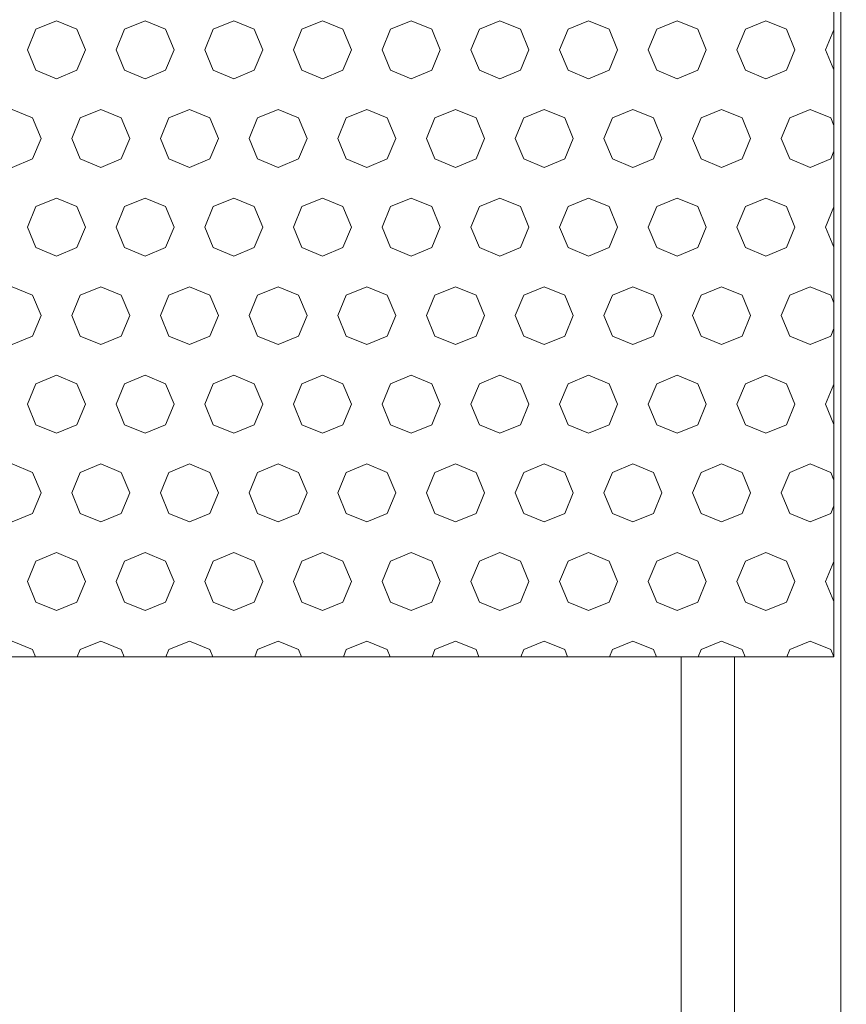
# Model space of a CAD drawing. Header units: millimetres. Extents: x 52659 to 1698020, y -10054 to 104697.
# Tile 180 of 256: x 198840 to 199306, y 10402 to 10957. Entities that reach past the tile are written whole.
import ezdxf

# ---------------------------------------------------------------- set-up
doc = ezdxf.new("R2010")
doc.units = ezdxf.units.MM
doc.header["$MEASUREMENT"] = 0
for name, color, linetype in [('02-04 BRISES SOLEIL FONCEES', 7, 'Continuous'), ('02-04 Mur.Construction', 7, 'Continuous'), ('05-02 Cotation 200ème 100ème.Cotations', 7, 'Continuous'), ('Fenêtres ARCHICAD', 7, 'Continuous')]:
    doc.layers.add(name, color=color, linetype=linetype)
doc.styles.add('STYLE_GENERE_3', font='ARIALN.TTF')
doc.dimstyles.new('STYLE_GENERE__2', dxfattribs={"dimtxt": 200, "dimasz": 95, "dimexe": 0.18, "dimexo": 100, "dimgap": 0, "dimtad": 0, "dimlfac": 0.001, "dimzin": 0, "dimdsep": 46, "dimtxsty": 'STYLE_GENERE_3', "dimblk": 'ARROWHEAD_6', "dimblk1": 'ARROWHEAD_6', "dimblk2": 'ARROWHEAD_6', "dimcen": 0.09, "dimclrd": 7, "dimclre": 7, "dimclrt": 7, "dimazin": 0, "dimtfac": 1, "dimtdec": 4, "dimtmove": 0, "dimatfit": 3, "dimfxl": 1, "dimtolj": 1, "dimtzin": 0, "dimarcsym": 0})

# ---------------------------------------------------------------- blocks, each defined once
blk = doc.blocks.new('Élément de coupe_187_1', base_point=(131932.67, 5158.07))
at = {"layer": '02-04 Mur.Construction', "color": 7, "linetype": 'Continuous', "lineweight": 9}
blk.add_line((199302.67, 11008.07), (199302.67, 9725.96), dxfattribs=at)
blk = doc.blocks.new('Élément de coupe_193_1', base_point=(131932.67, 5158.07))
at = {"layer": 'Fenêtres ARCHICAD', "color": 7, "linetype": 'Continuous', "lineweight": 5}
for p, q in [((199212.67, 10598.03), (199212.67, 9848.07)), ((199242.67, 9818.07), (199242.67, 10598.03))]:
    blk.add_line(p, q, dxfattribs=at)
blk = doc.blocks.new('*X354', base_point=(131932.67, 5158.07))
at = {"layer": '02-04 BRISES SOLEIL FONCEES', "color": 7, "linetype": 'Continuous', "lineweight": 5}
for p, q in [((198860.42, 10956.81), (198848.85, 10952.02)), ((198871.98, 10952.02), (198860.42, 10956.81)), ((198910.42, 10956.81), (198898.85, 10952.02)), ((198921.98, 10952.02), (198910.42, 10956.81)), ((198960.42, 10956.81), (198948.85, 10952.02)), ((198971.98, 10952.02), (198960.42, 10956.81)), ((199010.42, 10956.81), (198998.85, 10952.02)), ((199021.98, 10952.02), (199010.42, 10956.81)), ((199060.42, 10956.81), (199048.85, 10952.02)), ((199071.98, 10952.02), (199060.42, 10956.81)), ((199110.42, 10956.81), (199098.85, 10952.02)), ((199121.98, 10952.02), (199110.42, 10956.81)), ((199160.42, 10956.81), (199148.85, 10952.02)), ((199171.98, 10952.02), (199160.42, 10956.81)), ((199210.42, 10956.81), (199198.85, 10952.02)), ((199221.98, 10952.02), (199210.42, 10956.81)), ((199260.42, 10956.81), (199248.85, 10952.02)), ((199271.98, 10952.02), (199260.42, 10956.81)), ((198848.85, 10952.02), (198844.07, 10940.46)), ((198876.77, 10940.46), (198871.98, 10952.02)), ((198898.85, 10952.02), (198894.07, 10940.46)), ((198926.77, 10940.46), (198921.98, 10952.02)), ((198948.85, 10952.02), (198944.07, 10940.46)), ((198976.77, 10940.46), (198971.98, 10952.02)), ((198998.85, 10952.02), (198994.07, 10940.46)), ((199026.77, 10940.46), (199021.98, 10952.02)), ((199048.85, 10952.02), (199044.07, 10940.46)), ((199076.77, 10940.46), (199071.98, 10952.02)), ((199098.85, 10952.02), (199094.07, 10940.46)), ((199126.77, 10940.46), (199121.98, 10952.02)), ((199148.85, 10952.02), (199144.07, 10940.46)), ((199176.77, 10940.46), (199171.98, 10952.02)), ((199198.85, 10952.02), (199194.07, 10940.46)), ((199226.77, 10940.46), (199221.98, 10952.02)), ((199248.85, 10952.02), (199244.07, 10940.46)), ((199276.77, 10940.46), (199271.98, 10952.02)), ((199298.76, 10951.79), (199294.07, 10940.46)), ((198844.07, 10940.46), (198848.85, 10928.9)), ((198871.98, 10928.9), (198876.77, 10940.46)), ((198894.07, 10940.46), (198898.85, 10928.9)), ((198921.98, 10928.9), (198926.77, 10940.46)), ((198944.07, 10940.46), (198948.85, 10928.9)), ((198971.98, 10928.9), (198976.77, 10940.46)), ((198994.07, 10940.46), (198998.85, 10928.9)), ((199021.98, 10928.9), (199026.77, 10940.46)), ((199044.07, 10940.46), (199048.85, 10928.9)), ((199071.98, 10928.9), (199076.77, 10940.46)), ((199094.07, 10940.46), (199098.85, 10928.9)), ((199121.98, 10928.9), (199126.77, 10940.46)), ((199144.07, 10940.46), (199148.85, 10928.9)), ((199171.98, 10928.9), (199176.77, 10940.46)), ((199194.07, 10940.46), (199198.85, 10928.9)), ((199221.98, 10928.9), (199226.77, 10940.46)), ((199244.07, 10940.46), (199248.85, 10928.9)), ((199271.98, 10928.9), (199276.77, 10940.46)), ((199294.07, 10940.46), (199298.76, 10929.13)), ((198848.85, 10928.9), (198860.42, 10924.11)), ((198860.42, 10924.11), (198871.98, 10928.9)), ((198898.85, 10928.9), (198910.42, 10924.11)), ((198910.42, 10924.11), (198921.98, 10928.9)), ((198948.85, 10928.9), (198960.42, 10924.11)), ((198960.42, 10924.11), (198971.98, 10928.9)), ((198998.85, 10928.9), (199010.42, 10924.11)), ((199010.42, 10924.11), (199021.98, 10928.9)), ((199048.85, 10928.9), (199060.42, 10924.11)), ((199060.42, 10924.11), (199071.98, 10928.9)), ((199098.85, 10928.9), (199110.42, 10924.11)), ((199110.42, 10924.11), (199121.98, 10928.9)), ((199148.85, 10928.9), (199160.42, 10924.11)), ((199160.42, 10924.11), (199171.98, 10928.9)), ((199198.85, 10928.9), (199210.42, 10924.11)), ((199210.42, 10924.11), (199221.98, 10928.9)), ((199248.85, 10928.9), (199260.42, 10924.11)), ((199260.42, 10924.11), (199271.98, 10928.9)), ((198846.98, 10902.02), (198835.42, 10906.81)), ((198885.42, 10906.81), (198873.85, 10902.02)), ((198896.98, 10902.02), (198885.42, 10906.81)), ((198935.42, 10906.81), (198923.85, 10902.02)), ((198946.98, 10902.02), (198935.42, 10906.81)), ((198985.42, 10906.81), (198973.85, 10902.02)), ((198996.98, 10902.02), (198985.42, 10906.81)), ((199035.42, 10906.81), (199023.85, 10902.02)), ((199046.98, 10902.02), (199035.42, 10906.81)), ((199085.42, 10906.81), (199073.85, 10902.02)), ((199096.98, 10902.02), (199085.42, 10906.81)), ((199135.42, 10906.81), (199123.85, 10902.02)), ((199146.98, 10902.02), (199135.42, 10906.81)), ((199185.42, 10906.81), (199173.85, 10902.02)), ((199196.98, 10902.02), (199185.42, 10906.81)), ((199235.42, 10906.81), (199223.85, 10902.02)), ((199246.98, 10902.02), (199235.42, 10906.81)), ((199285.42, 10906.81), (199273.85, 10902.02)), ((199296.98, 10902.02), (199285.42, 10906.81)), ((198851.77, 10890.46), (198846.98, 10902.02)), ((198873.85, 10902.02), (198869.07, 10890.46)), ((198901.77, 10890.46), (198896.98, 10902.02)), ((198923.85, 10902.02), (198919.07, 10890.46)), ((198951.77, 10890.46), (198946.98, 10902.02)), ((198973.85, 10902.02), (198969.07, 10890.46)), ((199001.77, 10890.46), (198996.98, 10902.02)), ((199023.85, 10902.02), (199019.07, 10890.46)), ((199051.77, 10890.46), (199046.98, 10902.02)), ((199073.85, 10902.02), (199069.07, 10890.46)), ((199101.77, 10890.46), (199096.98, 10902.02)), ((199123.85, 10902.02), (199119.07, 10890.46)), ((199151.77, 10890.46), (199146.98, 10902.02)), ((199173.85, 10902.02), (199169.07, 10890.46)), ((199201.77, 10890.46), (199196.98, 10902.02)), ((199223.85, 10902.02), (199219.07, 10890.46)), ((199251.77, 10890.46), (199246.98, 10902.02)), ((199273.85, 10902.02), (199269.07, 10890.46)), ((199298.76, 10897.73), (199296.98, 10902.02)), ((198846.98, 10878.9), (198851.77, 10890.46)), ((198869.07, 10890.46), (198873.85, 10878.9)), ((198896.98, 10878.9), (198901.77, 10890.46)), ((198919.07, 10890.46), (198923.85, 10878.9)), ((198946.98, 10878.9), (198951.77, 10890.46)), ((198969.07, 10890.46), (198973.85, 10878.9)), ((198996.98, 10878.9), (199001.77, 10890.46)), ((199019.07, 10890.46), (199023.85, 10878.9)), ((199046.98, 10878.9), (199051.77, 10890.46)), ((199069.07, 10890.46), (199073.85, 10878.9)), ((199096.98, 10878.9), (199101.77, 10890.46)), ((199119.07, 10890.46), (199123.85, 10878.9)), ((199146.98, 10878.9), (199151.77, 10890.46)), ((199169.07, 10890.46), (199173.85, 10878.9)), ((199196.98, 10878.9), (199201.77, 10890.46)), ((199219.07, 10890.46), (199223.85, 10878.9)), ((199246.98, 10878.9), (199251.77, 10890.46)), ((199269.07, 10890.46), (199273.85, 10878.9)), ((199296.98, 10878.9), (199298.76, 10883.19)), ((198835.42, 10874.11), (198846.98, 10878.9)), ((198873.85, 10878.9), (198885.42, 10874.11)), ((198885.42, 10874.11), (198896.98, 10878.9)), ((198923.85, 10878.9), (198935.42, 10874.11)), ((198935.42, 10874.11), (198946.98, 10878.9)), ((198973.85, 10878.9), (198985.42, 10874.11)), ((198985.42, 10874.11), (198996.98, 10878.9)), ((199023.85, 10878.9), (199035.42, 10874.11)), ((199035.42, 10874.11), (199046.98, 10878.9)), ((199073.85, 10878.9), (199085.42, 10874.11)), ((199085.42, 10874.11), (199096.98, 10878.9)), ((199123.85, 10878.9), (199135.42, 10874.11)), ((199135.42, 10874.11), (199146.98, 10878.9)), ((199173.85, 10878.9), (199185.42, 10874.11)), ((199185.42, 10874.11), (199196.98, 10878.9)), ((199223.85, 10878.9), (199235.42, 10874.11)), ((199235.42, 10874.11), (199246.98, 10878.9)), ((199273.85, 10878.9), (199285.42, 10874.11)), ((199285.42, 10874.11), (199296.98, 10878.9)), ((198860.42, 10856.81), (198848.85, 10852.02)), ((198871.98, 10852.02), (198860.42, 10856.81)), ((198910.42, 10856.81), (198898.85, 10852.02)), ((198921.98, 10852.02), (198910.42, 10856.81)), ((198960.42, 10856.81), (198948.85, 10852.02)), ((198971.98, 10852.02), (198960.42, 10856.81)), ((199010.42, 10856.81), (198998.85, 10852.02)), ((199021.98, 10852.02), (199010.42, 10856.81)), ((199060.42, 10856.81), (199048.85, 10852.02)), ((199071.98, 10852.02), (199060.42, 10856.81)), ((199110.42, 10856.81), (199098.85, 10852.02)), ((199121.98, 10852.02), (199110.42, 10856.81)), ((199160.42, 10856.81), (199148.85, 10852.02)), ((199171.98, 10852.02), (199160.42, 10856.81)), ((199210.42, 10856.81), (199198.85, 10852.02)), ((199221.98, 10852.02), (199210.42, 10856.81)), ((199260.42, 10856.81), (199248.85, 10852.02)), ((199271.98, 10852.02), (199260.42, 10856.81)), ((198848.85, 10852.02), (198844.07, 10840.46)), ((198876.77, 10840.46), (198871.98, 10852.02)), ((198898.85, 10852.02), (198894.07, 10840.46)), ((198926.77, 10840.46), (198921.98, 10852.02)), ((198948.85, 10852.02), (198944.07, 10840.46)), ((198976.77, 10840.46), (198971.98, 10852.02)), ((198998.85, 10852.02), (198994.07, 10840.46)), ((199026.77, 10840.46), (199021.98, 10852.02)), ((199048.85, 10852.02), (199044.07, 10840.46)), ((199076.77, 10840.46), (199071.98, 10852.02)), ((199098.85, 10852.02), (199094.07, 10840.46)), ((199126.77, 10840.46), (199121.98, 10852.02)), ((199148.85, 10852.02), (199144.07, 10840.46)), ((199176.77, 10840.46), (199171.98, 10852.02)), ((199198.85, 10852.02), (199194.07, 10840.46)), ((199226.77, 10840.46), (199221.98, 10852.02)), ((199248.85, 10852.02), (199244.07, 10840.46)), ((199276.77, 10840.46), (199271.98, 10852.02)), ((199298.76, 10851.79), (199294.07, 10840.46)), ((198844.07, 10840.46), (198848.85, 10828.9)), ((198871.98, 10828.9), (198876.77, 10840.46)), ((198894.07, 10840.46), (198898.85, 10828.9)), ((198921.98, 10828.9), (198926.77, 10840.46)), ((198944.07, 10840.46), (198948.85, 10828.9)), ((198971.98, 10828.9), (198976.77, 10840.46)), ((198994.07, 10840.46), (198998.85, 10828.9)), ((199021.98, 10828.9), (199026.77, 10840.46)), ((199044.07, 10840.46), (199048.85, 10828.9)), ((199071.98, 10828.9), (199076.77, 10840.46)), ((199094.07, 10840.46), (199098.85, 10828.9)), ((199121.98, 10828.9), (199126.77, 10840.46)), ((199144.07, 10840.46), (199148.85, 10828.9)), ((199171.98, 10828.9), (199176.77, 10840.46)), ((199194.07, 10840.46), (199198.85, 10828.9)), ((199221.98, 10828.9), (199226.77, 10840.46)), ((199244.07, 10840.46), (199248.85, 10828.9)), ((199271.98, 10828.9), (199276.77, 10840.46)), ((199294.07, 10840.46), (199298.76, 10829.13)), ((198848.85, 10828.9), (198860.42, 10824.11)), ((198860.42, 10824.11), (198871.98, 10828.9)), ((198898.85, 10828.9), (198910.42, 10824.11)), ((198910.42, 10824.11), (198921.98, 10828.9)), ((198948.85, 10828.9), (198960.42, 10824.11)), ((198960.42, 10824.11), (198971.98, 10828.9)), ((198998.85, 10828.9), (199010.42, 10824.11)), ((199010.42, 10824.11), (199021.98, 10828.9)), ((199048.85, 10828.9), (199060.42, 10824.11)), ((199060.42, 10824.11), (199071.98, 10828.9)), ((199098.85, 10828.9), (199110.42, 10824.11)), ((199110.42, 10824.11), (199121.98, 10828.9)), ((199148.85, 10828.9), (199160.42, 10824.11)), ((199160.42, 10824.11), (199171.98, 10828.9)), ((199198.85, 10828.9), (199210.42, 10824.11)), ((199210.42, 10824.11), (199221.98, 10828.9)), ((199248.85, 10828.9), (199260.42, 10824.11)), ((199260.42, 10824.11), (199271.98, 10828.9)), ((198846.98, 10802.02), (198835.42, 10806.81)), ((198885.42, 10806.81), (198873.85, 10802.02)), ((198896.98, 10802.02), (198885.42, 10806.81)), ((198935.42, 10806.81), (198923.85, 10802.02)), ((198946.98, 10802.02), (198935.42, 10806.81)), ((198985.42, 10806.81), (198973.85, 10802.02)), ((198996.98, 10802.02), (198985.42, 10806.81)), ((199035.42, 10806.81), (199023.85, 10802.02)), ((199046.98, 10802.02), (199035.42, 10806.81)), ((199085.42, 10806.81), (199073.85, 10802.02)), ((199096.98, 10802.02), (199085.42, 10806.81)), ((199135.42, 10806.81), (199123.85, 10802.02)), ((199146.98, 10802.02), (199135.42, 10806.81)), ((199185.42, 10806.81), (199173.85, 10802.02)), ((199196.98, 10802.02), (199185.42, 10806.81)), ((199235.42, 10806.81), (199223.85, 10802.02)), ((199246.98, 10802.02), (199235.42, 10806.81)), ((199285.42, 10806.81), (199273.85, 10802.02)), ((199296.98, 10802.02), (199285.42, 10806.81)), ((198851.77, 10790.46), (198846.98, 10802.02)), ((198873.85, 10802.02), (198869.07, 10790.46)), ((198901.77, 10790.46), (198896.98, 10802.02)), ((198923.85, 10802.02), (198919.07, 10790.46)), ((198951.77, 10790.46), (198946.98, 10802.02)), ((198973.85, 10802.02), (198969.07, 10790.46)), ((199001.77, 10790.46), (198996.98, 10802.02)), ((199023.85, 10802.02), (199019.07, 10790.46)), ((199051.77, 10790.46), (199046.98, 10802.02)), ((199073.85, 10802.02), (199069.07, 10790.46)), ((199101.77, 10790.46), (199096.98, 10802.02)), ((199123.85, 10802.02), (199119.07, 10790.46)), ((199151.77, 10790.46), (199146.98, 10802.02)), ((199173.85, 10802.02), (199169.07, 10790.46)), ((199201.77, 10790.46), (199196.98, 10802.02)), ((199223.85, 10802.02), (199219.07, 10790.46)), ((199251.77, 10790.46), (199246.98, 10802.02)), ((199273.85, 10802.02), (199269.07, 10790.46)), ((199298.76, 10797.73), (199296.98, 10802.02)), ((198846.98, 10778.9), (198851.77, 10790.46)), ((198869.07, 10790.46), (198873.85, 10778.9)), ((198896.98, 10778.9), (198901.77, 10790.46)), ((198919.07, 10790.46), (198923.85, 10778.9)), ((198946.98, 10778.9), (198951.77, 10790.46)), ((198969.07, 10790.46), (198973.85, 10778.9)), ((198996.98, 10778.9), (199001.77, 10790.46)), ((199019.07, 10790.46), (199023.85, 10778.9)), ((199046.98, 10778.9), (199051.77, 10790.46)), ((199069.07, 10790.46), (199073.85, 10778.9)), ((199096.98, 10778.9), (199101.77, 10790.46)), ((199119.07, 10790.46), (199123.85, 10778.9)), ((199146.98, 10778.9), (199151.77, 10790.46)), ((199169.07, 10790.46), (199173.85, 10778.9)), ((199196.98, 10778.9), (199201.77, 10790.46)), ((199219.07, 10790.46), (199223.85, 10778.9)), ((199246.98, 10778.9), (199251.77, 10790.46)), ((199269.07, 10790.46), (199273.85, 10778.9)), ((199296.98, 10778.9), (199298.76, 10783.19)), ((198835.42, 10774.11), (198846.98, 10778.9)), ((198873.85, 10778.9), (198885.42, 10774.11)), ((198885.42, 10774.11), (198896.98, 10778.9)), ((198923.85, 10778.9), (198935.42, 10774.11)), ((198935.42, 10774.11), (198946.98, 10778.9)), ((198973.85, 10778.9), (198985.42, 10774.11)), ((198985.42, 10774.11), (198996.98, 10778.9)), ((199023.85, 10778.9), (199035.42, 10774.11)), ((199035.42, 10774.11), (199046.98, 10778.9)), ((199073.85, 10778.9), (199085.42, 10774.11)), ((199085.42, 10774.11), (199096.98, 10778.9)), ((199123.85, 10778.9), (199135.42, 10774.11)), ((199135.42, 10774.11), (199146.98, 10778.9)), ((199173.85, 10778.9), (199185.42, 10774.11)), ((199185.42, 10774.11), (199196.98, 10778.9)), ((199223.85, 10778.9), (199235.42, 10774.11)), ((199235.42, 10774.11), (199246.98, 10778.9)), ((199273.85, 10778.9), (199285.42, 10774.11)), ((199285.42, 10774.11), (199296.98, 10778.9)), ((198860.42, 10756.81), (198848.85, 10752.02)), ((198871.98, 10752.02), (198860.42, 10756.81)), ((198910.42, 10756.81), (198898.85, 10752.02)), ((198921.98, 10752.02), (198910.42, 10756.81)), ((198960.42, 10756.81), (198948.85, 10752.02)), ((198971.98, 10752.02), (198960.42, 10756.81)), ((199010.42, 10756.81), (198998.85, 10752.02)), ((199021.98, 10752.02), (199010.42, 10756.81)), ((199060.42, 10756.81), (199048.85, 10752.02)), ((199071.98, 10752.02), (199060.42, 10756.81)), ((199110.42, 10756.81), (199098.85, 10752.02)), ((199121.98, 10752.02), (199110.42, 10756.81)), ((199160.42, 10756.81), (199148.85, 10752.02)), ((199171.98, 10752.02), (199160.42, 10756.81)), ((199210.42, 10756.81), (199198.85, 10752.02)), ((199221.98, 10752.02), (199210.42, 10756.81)), ((199260.42, 10756.81), (199248.85, 10752.02)), ((199271.98, 10752.02), (199260.42, 10756.81)), ((198848.85, 10752.02), (198844.07, 10740.46)), ((198876.77, 10740.46), (198871.98, 10752.02)), ((198898.85, 10752.02), (198894.07, 10740.46)), ((198926.77, 10740.46), (198921.98, 10752.02)), ((198948.85, 10752.02), (198944.07, 10740.46)), ((198976.77, 10740.46), (198971.98, 10752.02)), ((198998.85, 10752.02), (198994.07, 10740.46)), ((199026.77, 10740.46), (199021.98, 10752.02)), ((199048.85, 10752.02), (199044.07, 10740.46)), ((199076.77, 10740.46), (199071.98, 10752.02)), ((199098.85, 10752.02), (199094.07, 10740.46)), ((199126.77, 10740.46), (199121.98, 10752.02)), ((199148.85, 10752.02), (199144.07, 10740.46)), ((199176.77, 10740.46), (199171.98, 10752.02)), ((199198.85, 10752.02), (199194.07, 10740.46)), ((199226.77, 10740.46), (199221.98, 10752.02)), ((199248.85, 10752.02), (199244.07, 10740.46)), ((199276.77, 10740.46), (199271.98, 10752.02)), ((199298.76, 10751.79), (199294.07, 10740.46)), ((198844.07, 10740.46), (198848.85, 10728.9)), ((198871.98, 10728.9), (198876.77, 10740.46)), ((198894.07, 10740.46), (198898.85, 10728.9)), ((198921.98, 10728.9), (198926.77, 10740.46)), ((198944.07, 10740.46), (198948.85, 10728.9)), ((198971.98, 10728.9), (198976.77, 10740.46)), ((198994.07, 10740.46), (198998.85, 10728.9)), ((199021.98, 10728.9), (199026.77, 10740.46)), ((199044.07, 10740.46), (199048.85, 10728.9)), ((199071.98, 10728.9), (199076.77, 10740.46)), ((199094.07, 10740.46), (199098.85, 10728.9)), ((199121.98, 10728.9), (199126.77, 10740.46)), ((199144.07, 10740.46), (199148.85, 10728.9)), ((199171.98, 10728.9), (199176.77, 10740.46)), ((199194.07, 10740.46), (199198.85, 10728.9)), ((199221.98, 10728.9), (199226.77, 10740.46)), ((199244.07, 10740.46), (199248.85, 10728.9)), ((199271.98, 10728.9), (199276.77, 10740.46)), ((199294.07, 10740.46), (199298.76, 10729.13)), ((198848.85, 10728.9), (198860.42, 10724.11)), ((198860.42, 10724.11), (198871.98, 10728.9)), ((198898.85, 10728.9), (198910.42, 10724.11)), ((198910.42, 10724.11), (198921.98, 10728.9)), ((198948.85, 10728.9), (198960.42, 10724.11)), ((198960.42, 10724.11), (198971.98, 10728.9)), ((198998.85, 10728.9), (199010.42, 10724.11)), ((199010.42, 10724.11), (199021.98, 10728.9)), ((199048.85, 10728.9), (199060.42, 10724.11)), ((199060.42, 10724.11), (199071.98, 10728.9)), ((199098.85, 10728.9), (199110.42, 10724.11)), ((199110.42, 10724.11), (199121.98, 10728.9)), ((199148.85, 10728.9), (199160.42, 10724.11)), ((199160.42, 10724.11), (199171.98, 10728.9)), ((199198.85, 10728.9), (199210.42, 10724.11)), ((199210.42, 10724.11), (199221.98, 10728.9)), ((199248.85, 10728.9), (199260.42, 10724.11)), ((199260.42, 10724.11), (199271.98, 10728.9)), ((198846.98, 10702.02), (198835.42, 10706.81)), ((198885.42, 10706.81), (198873.85, 10702.02)), ((198896.98, 10702.02), (198885.42, 10706.81)), ((198935.42, 10706.81), (198923.85, 10702.02)), ((198946.98, 10702.02), (198935.42, 10706.81)), ((198985.42, 10706.81), (198973.85, 10702.02)), ((198996.98, 10702.02), (198985.42, 10706.81)), ((199035.42, 10706.81), (199023.85, 10702.02)), ((199046.98, 10702.02), (199035.42, 10706.81)), ((199085.42, 10706.81), (199073.85, 10702.02)), ((199096.98, 10702.02), (199085.42, 10706.81)), ((199135.42, 10706.81), (199123.85, 10702.02)), ((199146.98, 10702.02), (199135.42, 10706.81)), ((199185.42, 10706.81), (199173.85, 10702.02)), ((199196.98, 10702.02), (199185.42, 10706.81)), ((199235.42, 10706.81), (199223.85, 10702.02)), ((199246.98, 10702.02), (199235.42, 10706.81)), ((199285.42, 10706.81), (199273.85, 10702.02)), ((199296.98, 10702.02), (199285.42, 10706.81)), ((198851.77, 10690.46), (198846.98, 10702.02)), ((198873.85, 10702.02), (198869.07, 10690.46)), ((198901.77, 10690.46), (198896.98, 10702.02)), ((198923.85, 10702.02), (198919.07, 10690.46)), ((198951.77, 10690.46), (198946.98, 10702.02)), ((198973.85, 10702.02), (198969.07, 10690.46)), ((199001.77, 10690.46), (198996.98, 10702.02)), ((199023.85, 10702.02), (199019.07, 10690.46)), ((199051.77, 10690.46), (199046.98, 10702.02)), ((199073.85, 10702.02), (199069.07, 10690.46)), ((199101.77, 10690.46), (199096.98, 10702.02)), ((199123.85, 10702.02), (199119.07, 10690.46)), ((199151.77, 10690.46), (199146.98, 10702.02)), ((199173.85, 10702.02), (199169.07, 10690.46)), ((199201.77, 10690.46), (199196.98, 10702.02)), ((199223.85, 10702.02), (199219.07, 10690.46)), ((199251.77, 10690.46), (199246.98, 10702.02)), ((199273.85, 10702.02), (199269.07, 10690.46)), ((199298.76, 10697.73), (199296.98, 10702.02)), ((198846.98, 10678.9), (198851.77, 10690.46)), ((198869.07, 10690.46), (198873.85, 10678.9)), ((198896.98, 10678.9), (198901.77, 10690.46)), ((198919.07, 10690.46), (198923.85, 10678.9)), ((198946.98, 10678.9), (198951.77, 10690.46)), ((198969.07, 10690.46), (198973.85, 10678.9)), ((198996.98, 10678.9), (199001.77, 10690.46)), ((199019.07, 10690.46), (199023.85, 10678.9)), ((199046.98, 10678.9), (199051.77, 10690.46)), ((199069.07, 10690.46), (199073.85, 10678.9)), ((199096.98, 10678.9), (199101.77, 10690.46)), ((199119.07, 10690.46), (199123.85, 10678.9)), ((199146.98, 10678.9), (199151.77, 10690.46)), ((199169.07, 10690.46), (199173.85, 10678.9)), ((199196.98, 10678.9), (199201.77, 10690.46)), ((199219.07, 10690.46), (199223.85, 10678.9)), ((199246.98, 10678.9), (199251.77, 10690.46)), ((199269.07, 10690.46), (199273.85, 10678.9)), ((199296.98, 10678.9), (199298.76, 10683.19)), ((198835.42, 10674.11), (198846.98, 10678.9)), ((198873.85, 10678.9), (198885.42, 10674.11)), ((198885.42, 10674.11), (198896.98, 10678.9)), ((198923.85, 10678.9), (198935.42, 10674.11)), ((198935.42, 10674.11), (198946.98, 10678.9)), ((198973.85, 10678.9), (198985.42, 10674.11)), ((198985.42, 10674.11), (198996.98, 10678.9)), ((199023.85, 10678.9), (199035.42, 10674.11)), ((199035.42, 10674.11), (199046.98, 10678.9)), ((199073.85, 10678.9), (199085.42, 10674.11)), ((199085.42, 10674.11), (199096.98, 10678.9)), ((199123.85, 10678.9), (199135.42, 10674.11)), ((199135.42, 10674.11), (199146.98, 10678.9)), ((199173.85, 10678.9), (199185.42, 10674.11)), ((199185.42, 10674.11), (199196.98, 10678.9)), ((199223.85, 10678.9), (199235.42, 10674.11)), ((199235.42, 10674.11), (199246.98, 10678.9)), ((199273.85, 10678.9), (199285.42, 10674.11)), ((199285.42, 10674.11), (199296.98, 10678.9)), ((198860.42, 10656.81), (198848.85, 10652.02)), ((198871.98, 10652.02), (198860.42, 10656.81)), ((198910.42, 10656.81), (198898.85, 10652.02)), ((198921.98, 10652.02), (198910.42, 10656.81)), ((198960.42, 10656.81), (198948.85, 10652.02)), ((198971.98, 10652.02), (198960.42, 10656.81)), ((199010.42, 10656.81), (198998.85, 10652.02)), ((199021.98, 10652.02), (199010.42, 10656.81)), ((199060.42, 10656.81), (199048.85, 10652.02)), ((199071.98, 10652.02), (199060.42, 10656.81)), ((199110.42, 10656.81), (199098.85, 10652.02)), ((199121.98, 10652.02), (199110.42, 10656.81)), ((199160.42, 10656.81), (199148.85, 10652.02)), ((199171.98, 10652.02), (199160.42, 10656.81)), ((199210.42, 10656.81), (199198.85, 10652.02)), ((199221.98, 10652.02), (199210.42, 10656.81)), ((199260.42, 10656.81), (199248.85, 10652.02)), ((199271.98, 10652.02), (199260.42, 10656.81)), ((198848.85, 10652.02), (198844.07, 10640.46)), ((198876.77, 10640.46), (198871.98, 10652.02)), ((198898.85, 10652.02), (198894.07, 10640.46)), ((198926.77, 10640.46), (198921.98, 10652.02)), ((198948.85, 10652.02), (198944.07, 10640.46)), ((198976.77, 10640.46), (198971.98, 10652.02)), ((198998.85, 10652.02), (198994.07, 10640.46)), ((199026.77, 10640.46), (199021.98, 10652.02)), ((199048.85, 10652.02), (199044.07, 10640.46)), ((199076.77, 10640.46), (199071.98, 10652.02)), ((199098.85, 10652.02), (199094.07, 10640.46)), ((199126.77, 10640.46), (199121.98, 10652.02)), ((199148.85, 10652.02), (199144.07, 10640.46)), ((199176.77, 10640.46), (199171.98, 10652.02)), ((199198.85, 10652.02), (199194.07, 10640.46)), ((199226.77, 10640.46), (199221.98, 10652.02)), ((199248.85, 10652.02), (199244.07, 10640.46)), ((199276.77, 10640.46), (199271.98, 10652.02)), ((199298.76, 10651.79), (199294.07, 10640.46)), ((198844.07, 10640.46), (198848.85, 10628.9)), ((198871.98, 10628.9), (198876.77, 10640.46)), ((198894.07, 10640.46), (198898.85, 10628.9)), ((198921.98, 10628.9), (198926.77, 10640.46)), ((198944.07, 10640.46), (198948.85, 10628.9)), ((198971.98, 10628.9), (198976.77, 10640.46)), ((198994.07, 10640.46), (198998.85, 10628.9)), ((199021.98, 10628.9), (199026.77, 10640.46)), ((199044.07, 10640.46), (199048.85, 10628.9)), ((199071.98, 10628.9), (199076.77, 10640.46)), ((199094.07, 10640.46), (199098.85, 10628.9)), ((199121.98, 10628.9), (199126.77, 10640.46)), ((199144.07, 10640.46), (199148.85, 10628.9)), ((199171.98, 10628.9), (199176.77, 10640.46)), ((199194.07, 10640.46), (199198.85, 10628.9)), ((199221.98, 10628.9), (199226.77, 10640.46)), ((199244.07, 10640.46), (199248.85, 10628.9)), ((199271.98, 10628.9), (199276.77, 10640.46)), ((199294.07, 10640.46), (199298.76, 10629.13)), ((198848.85, 10628.9), (198860.42, 10624.11)), ((198860.42, 10624.11), (198871.98, 10628.9)), ((198898.85, 10628.9), (198910.42, 10624.11)), ((198910.42, 10624.11), (198921.98, 10628.9)), ((198948.85, 10628.9), (198960.42, 10624.11)), ((198960.42, 10624.11), (198971.98, 10628.9)), ((198998.85, 10628.9), (199010.42, 10624.11)), ((199010.42, 10624.11), (199021.98, 10628.9)), ((199048.85, 10628.9), (199060.42, 10624.11)), ((199060.42, 10624.11), (199071.98, 10628.9)), ((199098.85, 10628.9), (199110.42, 10624.11)), ((199110.42, 10624.11), (199121.98, 10628.9)), ((199148.85, 10628.9), (199160.42, 10624.11)), ((199160.42, 10624.11), (199171.98, 10628.9)), ((199198.85, 10628.9), (199210.42, 10624.11)), ((199210.42, 10624.11), (199221.98, 10628.9)), ((199248.85, 10628.9), (199260.42, 10624.11)), ((199260.42, 10624.11), (199271.98, 10628.9)), ((198846.98, 10602.02), (198835.42, 10606.81)), ((198885.42, 10606.81), (198873.85, 10602.02)), ((198896.98, 10602.02), (198885.42, 10606.81)), ((198935.42, 10606.81), (198923.85, 10602.02)), ((198946.98, 10602.02), (198935.42, 10606.81)), ((198985.42, 10606.81), (198973.85, 10602.02)), ((198996.98, 10602.02), (198985.42, 10606.81)), ((199035.42, 10606.81), (199023.85, 10602.02)), ((199046.98, 10602.02), (199035.42, 10606.81)), ((199085.42, 10606.81), (199073.85, 10602.02)), ((199096.98, 10602.02), (199085.42, 10606.81)), ((199135.42, 10606.81), (199123.85, 10602.02)), ((199146.98, 10602.02), (199135.42, 10606.81)), ((199185.42, 10606.81), (199173.85, 10602.02)), ((199196.98, 10602.02), (199185.42, 10606.81)), ((199235.42, 10606.81), (199223.85, 10602.02)), ((199246.98, 10602.02), (199235.42, 10606.81)), ((199285.42, 10606.81), (199273.85, 10602.02)), ((199296.98, 10602.02), (199285.42, 10606.81)), ((198848.63, 10598.03), (198846.98, 10602.02)), ((198873.85, 10602.02), (198872.2, 10598.03)), ((198898.63, 10598.03), (198896.98, 10602.02)), ((198923.85, 10602.02), (198922.2, 10598.03)), ((198948.63, 10598.03), (198946.98, 10602.02)), ((198973.85, 10602.02), (198972.2, 10598.03)), ((198998.63, 10598.03), (198996.98, 10602.02)), ((199023.85, 10602.02), (199022.2, 10598.03)), ((199048.63, 10598.03), (199046.98, 10602.02)), ((199073.85, 10602.02), (199072.2, 10598.03)), ((199098.63, 10598.03), (199096.98, 10602.02)), ((199123.85, 10602.02), (199122.2, 10598.03)), ((199148.63, 10598.03), (199146.98, 10602.02)), ((199173.85, 10602.02), (199172.2, 10598.03)), ((199198.63, 10598.03), (199196.98, 10602.02)), ((199223.85, 10602.02), (199222.2, 10598.03)), ((199248.63, 10598.03), (199246.98, 10602.02)), ((199273.85, 10602.02), (199272.2, 10598.03)), ((199298.63, 10598.03), (199296.98, 10602.02))]:
    blk.add_line(p, q, dxfattribs=at)
blk = doc.blocks.new('Élément de coupe_326_1', base_point=(131932.67, 5158.07))
at = {"layer": '02-04 BRISES SOLEIL FONCEES', "color": 7, "linetype": 'Continuous', "lineweight": 9}
for p, q in [((199298.76, 10598.03), (199298.76, 10998.07)), ((197542.67, 10598.03), (199298.76, 10598.03))]:
    blk.add_line(p, q, dxfattribs=at)
at = {"layer": '02-04 BRISES SOLEIL FONCEES', "lineweight": 0}
blk.add_blockref('*X354', (131932.67, 5158.07), dxfattribs=at)
blk = doc.blocks.new('*D742', base_point=(131932.67, 5158.07))
at = {"layer": '05-02 Cotation 200ème 100ème.Cotations', "color": 7, "linetype": 'Continuous', "lineweight": 25, "transparency": 16777216}
for p, q in [((165280.71, 11058.07), (165380.71, 10958.07)), ((165280.71, 9772.86), (165380.71, 9672.86))]:
    blk.add_line(p, q, dxfattribs=at)
at = {"layer": '05-02 Cotation 200ème 100ème.Cotations', "color": 7, "linetype": 'Continuous', "lineweight": 13, "transparency": 16777216}
for p, q in [((165424.46, 11008.07), (165236.96, 11008.07)), ((165330.71, 10614.34), (165330.71, 11008.07)), ((165330.71, 9722.86), (165330.71, 10116.59)), ((165424.46, 9722.86), (165236.96, 9722.86))]:
    blk.add_line(p, q, dxfattribs=at)
at = {"layer": '05-02 Cotation 200ème 100ème.Cotations', "color": 7, "lineweight": 9, "transparency": 16777216, "char_height": 200, "attachment_point": 7, "rotation": 90, "style": 'STYLE_GENERE_3'}
for s, insert in [('\\A1;0,35', (165287.85, 10961.33)), ('\\A1;1,29', (165430.71, 10141.47))]:
    blk.add_mtext(s, dxfattribs=dict(at, insert=insert))
blk = doc.blocks.new('ARROWHEAD_6')
at = {"color": 0, "linetype": 'Continuous', "lineweight": 0}
for p, q in [((-0.5, -0.5), (0.5, 0.5)), ((0, 0), (-1, 0))]:
    blk.add_line(p, q, dxfattribs=at)
blk = doc.blocks.new('*D762', base_point=(131932.67, 5158.07))
at = {"layer": '05-02 Cotation 200ème 100ème.Cotations', "color": 7, "linetype": 'Continuous', "lineweight": 25, "transparency": 16777216}
for p, q in [((135853.9, 11058.07), (135953.9, 10958.07)), ((135853.9, 9772.86), (135953.9, 9672.86))]:
    blk.add_line(p, q, dxfattribs=at)
at = {"layer": '05-02 Cotation 200ème 100ème.Cotations', "color": 7, "linetype": 'Continuous', "lineweight": 13, "transparency": 16777216}
for p, q in [((135997.65, 11008.07), (135810.15, 11008.07)), ((135903.9, 10614.34), (135903.9, 11008.07)), ((135903.9, 9722.86), (135903.9, 10116.59)), ((135997.65, 9722.86), (135810.15, 9722.86))]:
    blk.add_line(p, q, dxfattribs=at)
at = {"layer": '05-02 Cotation 200ème 100ème.Cotations', "color": 7, "lineweight": 9, "transparency": 16777216, "char_height": 200, "attachment_point": 7, "rotation": 90, "style": 'STYLE_GENERE_3'}
for s, insert in [('\\A1;0,35', (135861.04, 10961.33)), ('\\A1;1,29', (136003.9, 10141.47))]:
    blk.add_mtext(s, dxfattribs=dict(at, insert=insert))

msp = doc.modelspace()

# ---------------------------------------------------------------- block references
at = {"layer": '02-04 BRISES SOLEIL FONCEES', "lineweight": 0}
msp.add_blockref('Élément de coupe_326_1', (131932.668, 5158.072), dxfattribs=at)
at = {"layer": '02-04 Mur.Construction', "lineweight": 0}
msp.add_blockref('Élément de coupe_187_1', (131932.668, 5158.072), dxfattribs=at)
at = {"layer": 'Fenêtres ARCHICAD', "lineweight": 0}
msp.add_blockref('Élément de coupe_193_1', (131932.668, 5158.072), dxfattribs=at)

# ---------------------------------------------------------------- dimensions: what is measured, and where the dimension line sits
at = {"layer": '05-02 Cotation 200ème 100ème.Cotations', "color": 7, "linetype": 'Continuous', "lineweight": 13}
for base, picture, middle in [((135903.901, 11008.072), '*D762', (135903.901, 10401.231)), ((165330.708, 11008.072), '*D742', (165330.708, 10401.231))]:
    dim = msp.add_linear_dim(base=base, p1=(221690.249, 9722.862), p2=(220602.668, 11008.072), angle=90, dimstyle='STYLE_GENERE__2', dxfattribs=at)
    dim.commit()
    dim.dimension.update_dxf_attribs({"geometry": picture, "text_midpoint": middle, "dimtype": 160, "text_rotation": 90})

doc.saveas('drawing.dxf')
